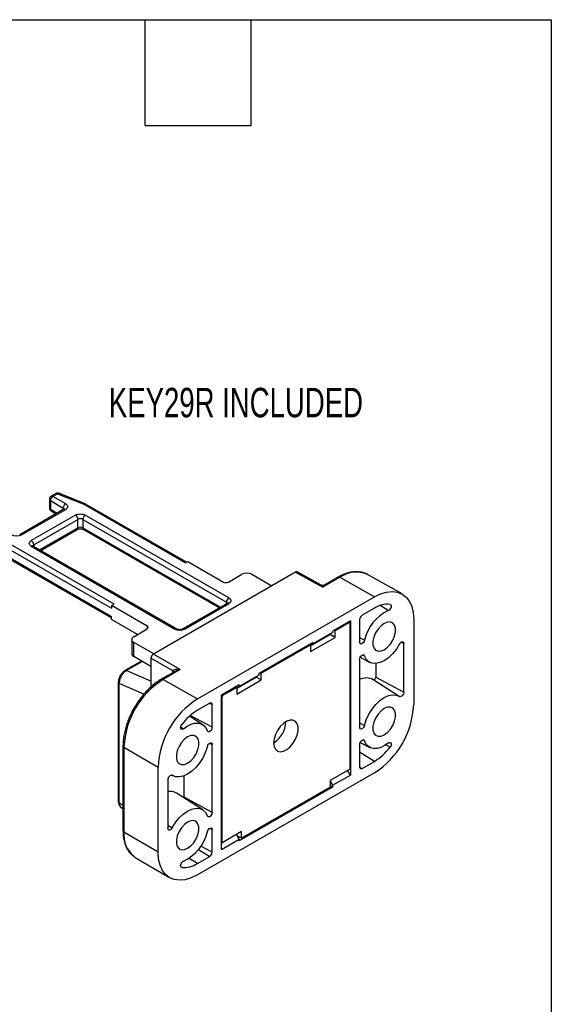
# Model space of a CAD drawing. Header units: millimetres. Extents: x 13 to 546, y 13 to 419.
# Tile 12 of 12: x 470 to 546, y 277 to 419. Entities that reach past the tile are written whole.
import ezdxf

# ---------------------------------------------------------------- set-up
doc = ezdxf.new("R2010")
doc.units = ezdxf.units.MM
doc.header["$LTSCALE"] = 2
doc.layers.add('TEXT', color=140, linetype='Continuous', lineweight=25)
doc.styles.add('SLDTEXTSTYLE0', font='TXT', dxfattribs={"width": 0.7})

msp = doc.modelspace()

# ---------------------------------------------------------------- linework, layer by layer
for p, q in [((473.895, 350.113), (473.895, 348.888)), ((474.042, 349.909), (475.88, 348.847)), ((474.042, 349.909), (474.042, 348.684)), ((474.816, 350.933), (474.145, 350.546)), ((474.395, 350.521), (475.066, 350.909)), ((476.234, 349.46), (474.395, 350.521)), ((475.066, 350.909), (478.846, 349.381)), ((479.033, 349.436), (475.254, 350.964)), ((475.984, 348.668), (469.62, 344.994)), ((469.87, 344.97), (476.234, 348.643)), ((474.042, 348.684), (475.027, 348.116)), ((475.88, 348.608), (475.88, 348.847)), ((478.846, 349.381), (493.452, 340.949)), ((479.126, 349.382), (479.03, 349.429)), ((493.598, 341.033), (479.096, 349.406)), ((477.648, 347.827), (471.284, 344.153)), ((471.638, 343.541), (478.002, 347.215)), ((474.145, 348.455), (474.88, 348.031)), ((478.002, 345.99), (478.002, 347.215)), ((478.709, 347.215), (499.356, 335.295)), ((478.709, 347.215), (478.709, 345.99)), ((499.71, 335.907), (479.062, 347.827)), ((472.492, 342.809), (478.002, 345.99)), ((472.638, 342.724), (477.898, 345.761)), ((478.709, 345.99), (498.503, 334.563)), ((478.812, 345.761), (498.356, 334.479)), ((468.239, 342.849), (482.845, 334.417)), ((483.199, 335.03), (468.593, 343.462)), ((471.284, 343.337), (491.932, 331.417)), ((492.182, 331.442), (471.534, 343.362)), ((471.638, 343.541), (471.638, 343.302)), ((482.845, 333.193), (468.239, 341.625)), ((468.343, 341.396), (482.845, 333.024)), ((493.452, 340.949), (493.806, 341.153)), ((493.806, 341.153), (498.932, 338.193)), ((509.301, 339.635), (488.856, 327.833)), ((499.639, 338.193), (501.584, 339.316)), ((502.998, 339.316), (505.873, 337.656)), ((509.301, 339.635), (513.221, 337.451)), ((512.973, 337.753), (509.544, 339.663)), ((515.692, 338.878), (513.221, 337.451)), ((515.445, 338.901), (513.462, 337.756)), ((515.692, 338.878), (520.645, 336.068)), ((524.62, 336.478), (519.637, 339.285)), ((495.189, 321.373), (520.645, 336.068)), ((482.845, 334.826), (483.199, 335.03)), ((487.972, 331.866), (482.845, 334.826)), ((482.845, 334.826), (482.845, 334.417)), ((499.46, 335.116), (493.096, 331.442)), ((493.346, 331.417), (499.71, 335.091)), ((499.356, 335.056), (499.356, 335.295)), ((520.645, 334.435), (518.877, 333.415)), ((522.643, 334.093), (521.479, 334.821)), ((482.845, 332.784), (482.845, 333.193)), ((486.557, 330.641), (482.845, 332.784)), ((487.972, 331.866), (487.972, 331.458)), ((517.187, 332.616), (514.635, 331.143)), ((514.988, 331.21), (516.968, 332.353)), ((516.968, 332.353), (516.85, 332.422)), ((517.068, 332.363), (516.908, 332.456)), ((517.11, 332.272), (517.11, 311.287)), ((517.187, 332.616), (517.187, 310.433)), ((518.524, 332.802), (518.524, 329.553)), ((526.302, 332.802), (526.302, 320.553)), ((486.027, 330.335), (487.972, 331.458)), ((511.453, 329.088), (514.211, 330.68)), ((511.453, 329.006), (514.281, 330.639)), ((511.453, 328.189), (514.988, 330.231)), ((514.635, 330.925), (511.806, 329.292)), ((514.211, 330.68), (514.635, 330.925)), ((514.281, 330.639), (514.281, 330.72)), ((514.988, 330.231), (514.281, 330.639)), ((514.635, 331.143), (514.635, 330.925)), ((514.87, 331.279), (514.988, 331.21)), ((514.988, 330.231), (514.988, 331.21)), ((518.524, 330.2), (519.212, 329.82)), ((485.734, 329.927), (485.734, 327.886)), ((486.027, 327.478), (486.027, 329.519)), ((488.902, 327.859), (486.027, 329.519)), ((511.806, 329.51), (504.028, 325.02)), ((504.382, 325.087), (511.453, 329.169)), ((511.453, 329.169), (511.334, 329.238)), ((511.806, 329.292), (511.453, 329.088)), ((511.453, 329.169), (511.453, 328.189)), ((511.806, 329.292), (511.806, 329.51)), ((524.888, 329.363), (524.522, 329.56)), ((524.888, 322.359), (524.888, 329.363)), ((488.503, 326.049), (486.027, 327.478)), ((492.708, 325.609), (488.856, 327.833)), ((518.6, 327.366), (519.988, 326.642)), ((519.212, 327.598), (518.976, 327.723)), ((487.147, 326.831), (484.756, 325.451)), ((484.956, 325.451), (487.247, 326.773)), ((491.66, 325.4), (488.503, 327.221)), ((488.503, 327.221), (488.503, 323.103)), ((518.524, 327.07), (518.524, 317.305)), ((520.863, 326.478), (520.863, 324.526)), ((488.503, 323.958), (484.956, 325.451)), ((491.973, 325.35), (489.99, 324.205)), ((492.708, 325.609), (490.237, 324.182)), ((491.66, 325.169), (491.66, 325.4)), ((500.846, 322.965), (503.604, 324.557)), ((503.675, 324.516), (500.846, 322.883)), ((504.028, 324.802), (501.2, 323.169)), ((503.604, 324.557), (504.028, 324.802)), ((503.675, 324.516), (503.675, 324.597)), ((503.675, 324.516), (504.382, 324.107)), ((504.028, 325.02), (504.028, 324.802)), ((504.382, 325.087), (504.263, 325.156)), ((504.382, 324.107), (504.382, 325.087)), ((520.863, 324.526), (524.888, 322.359)), ((483.8, 323.786), (483.8, 306.646)), ((483.944, 306.444), (483.944, 323.584)), ((487.5, 322.087), (483.944, 323.584)), ((490.237, 324.182), (495.189, 321.373)), ((501.2, 323.387), (498.648, 321.914)), ((498.866, 321.903), (500.846, 323.046)), ((500.728, 323.115), (500.846, 323.046)), ((500.846, 322.066), (504.382, 324.107)), ((500.846, 322.965), (501.2, 323.169)), ((500.846, 323.046), (500.846, 322.066)), ((501.2, 323.169), (501.2, 323.387)), ((524.236, 321.753), (520.445, 324.164)), ((498.648, 299.731), (498.648, 321.914)), ((498.725, 321.658), (498.648, 321.703)), ((498.725, 300.673), (498.725, 321.658)), ((498.748, 321.972), (498.866, 321.903)), ((496.957, 320.76), (495.189, 319.74)), ((496.945, 320.753), (497.311, 320.556)), ((497.311, 317.307), (497.311, 320.556)), ((495.952, 317.673), (494.037, 318.891)), ((497.311, 317.307), (494.163, 319.002)), ((492.778, 317.344), (493.192, 317.092)), ((518.524, 317.952), (519.212, 317.572)), ((484.48, 314.661), (484.48, 302.413)), ((496.945, 315.02), (497.311, 314.823)), ((497.311, 305.059), (497.311, 314.823)), ((518.524, 314.821), (518.524, 311.572)), ((518.6, 315.118), (519.988, 314.394)), ((519.212, 315.35), (518.976, 315.475)), ((522.306, 314.788), (522.899, 314.438)), ((484.623, 314.459), (489.532, 311.575)), ((484.623, 314.459), (484.623, 302.211)), ((520.645, 312.389), (518.524, 313.699)), ((518.877, 311.368), (520.645, 312.389)), ((489.532, 299.327), (489.532, 311.575)), ((491.485, 310.428), (491.703, 310.314)), ((491.561, 310.4), (491.526, 310.418)), ((493.286, 307.225), (493.286, 310.318)), ((520.645, 310.755), (495.189, 296.06)), ((517.11, 311.287), (514.281, 309.654)), ((514.635, 308.96), (517.187, 310.433)), ((517.187, 310.433), (516.794, 311.104)), ((518.524, 311.586), (518.877, 311.368)), ((490.947, 309.769), (490.947, 302.765)), ((514.281, 309.654), (514.281, 308.674)), ((514.281, 309.572), (514.635, 308.96)), ((514.281, 308.915), (514.635, 308.708)), ((514.635, 308.96), (514.635, 308.708)), ((495.952, 305.425), (492.161, 307.835)), ((514.635, 308.708), (501.2, 300.952)), ((514.281, 308.674), (501.553, 301.326)), ((483.944, 306.444), (484.48, 306.123)), ((497.311, 305.059), (493.286, 307.225)), ((484.229, 305.772), (484.48, 305.622)), ((490.947, 303.197), (491.561, 302.844)), ((489.532, 299.327), (484.623, 302.211)), ((496.945, 302.772), (497.311, 302.575)), ((497.311, 299.326), (497.311, 302.575)), ((501.553, 302.306), (498.725, 300.673)), ((501.2, 301.204), (500.811, 301.877)), ((500.846, 301.816), (500.846, 301.898)), ((501.553, 301.326), (501.553, 302.306)), ((498.648, 299.731), (501.2, 301.204)), ((498.648, 300.718), (498.725, 300.673)), ((498.648, 300.71), (498.654, 300.714)), ((501.553, 301.326), (500.917, 301.694)), ((500.952, 301.632), (500.988, 301.653)), ((501.2, 301.204), (501.2, 300.952)), ((495.338, 299.714), (496.957, 298.714)), ((497.311, 299.326), (495.686, 300.201)), ((486.077, 298.697), (486.243, 298.59)), ((486.243, 298.59), (491.165, 295.678)), ((495.189, 297.693), (493.986, 298.436)), ((495.189, 297.693), (496.957, 298.714)), ((492.935, 297.141), (492.815, 297.217))]:
    msp.add_line(p, q)
at = {"flags": 128}
for points in [[(520.645, 336.068), (521.53, 336.499), (522.393, 336.758), (523.213, 336.839), (523.97, 336.74), (524.645, 336.464), (525.222, 336.017), (525.685, 335.411), (526.025, 334.66), (526.232, 333.783), (526.302, 332.802)], [(522.899, 334.988), (522.99, 334.946), (523.047, 334.854), (523.065, 334.725), (523.04, 334.573), (522.976, 334.416), (522.88, 334.273), (522.765, 334.161), (522.643, 334.093)], [(522.059, 332.239), (521.599, 331.897), (521.176, 331.43), (520.824, 330.875), (520.573, 330.278), (520.442, 329.687), (520.442, 329.15), (520.573, 328.71), (520.824, 328.404), (521.176, 328.255), (521.599, 328.276), (522.059, 328.465), (522.52, 328.807), (522.943, 329.275), (523.294, 329.83), (523.546, 330.427), (523.677, 331.018), (523.677, 331.555), (523.546, 331.994), (523.294, 332.301), (522.943, 332.45), (522.52, 332.429), (522.059, 332.239)], [(519.212, 329.82), (519.153, 329.66), (519.059, 329.512), (518.944, 329.394), (518.82, 329.321), (518.703, 329.301), (518.608, 329.337), (518.546, 329.425), (518.524, 329.553)], [(524.274, 329.284), (523.808, 328.54), (523.268, 327.872), (522.675, 327.311), (522.057, 326.88), (521.438, 326.598), (520.846, 326.477), (520.306, 326.522), (519.841, 326.73), (519.471, 327.094), (519.212, 327.598)], [(524.274, 329.284), (524.356, 329.409), (524.454, 329.51), (524.559, 329.581), (524.663, 329.613), (524.754, 329.606), (524.826, 329.558), (524.872, 329.474), (524.888, 329.363)], [(518.524, 327.07), (518.546, 327.223), (518.608, 327.382), (518.703, 327.529), (518.82, 327.643), (518.944, 327.713), (519.059, 327.729), (519.153, 327.689), (519.212, 327.598)], [(520.499, 324.13), (520.535, 324.12), (520.596, 324.127), (520.661, 324.158), (520.724, 324.211), (520.781, 324.281), (520.825, 324.362), (520.853, 324.446), (520.863, 324.526)], [(519.212, 317.572), (519.471, 318.374), (519.841, 319.165), (520.306, 319.911), (520.846, 320.579), (521.438, 321.141), (522.057, 321.573), (522.675, 321.856), (523.268, 321.979), (523.808, 321.936), (524.274, 321.729)], [(524.888, 322.359), (524.872, 322.229), (524.826, 322.093), (524.754, 321.962), (524.663, 321.849), (524.559, 321.762), (524.454, 321.711), (524.356, 321.7), (524.274, 321.729)], [(522.059, 316.217), (522.52, 316.559), (522.943, 317.027), (523.294, 317.581), (523.546, 318.178), (523.677, 318.769), (523.677, 319.307), (523.546, 319.746), (523.294, 320.053), (522.943, 320.202), (522.52, 320.181), (522.059, 319.991), (521.599, 319.649), (521.176, 319.182), (520.824, 318.627), (520.573, 318.03), (520.442, 317.439), (520.442, 316.902), (520.573, 316.462), (520.824, 316.155), (521.176, 316.007), (521.599, 316.028), (522.059, 316.217)], [(493.192, 317.092), (493.07, 317.018), (492.954, 316.997), (492.859, 317.029), (492.795, 317.112), (492.77, 317.236), (492.787, 317.386), (492.845, 317.543), (492.935, 317.69)], [(493.192, 317.092), (493.729, 317.468), (494.268, 317.732), (494.791, 317.877), (495.281, 317.897), (495.722, 317.792), (496.101, 317.565), (496.404, 317.223), (496.622, 316.779)], [(497.311, 317.307), (497.289, 317.154), (497.227, 316.994), (497.131, 316.848), (497.014, 316.733), (496.891, 316.663), (496.775, 316.648), (496.682, 316.688), (496.622, 316.779)], [(506.15, 315.044), (506.215, 314.531), (506.407, 314.132), (506.711, 313.876), (507.104, 313.782), (507.558, 313.858), (508.038, 314.097), (508.509, 314.482), (508.937, 314.985), (509.289, 315.568), (509.539, 316.187), (509.669, 316.797), (509.669, 317.353), (509.539, 317.813), (509.289, 318.144), (508.937, 318.32), (508.509, 318.329), (508.038, 318.17), (507.558, 317.855), (507.104, 317.407), (506.711, 316.86), (506.407, 316.253), (506.215, 315.632), (506.15, 315.044)], [(519.212, 317.572), (519.153, 317.412), (519.059, 317.264), (518.944, 317.146), (518.82, 317.073), (518.703, 317.053), (518.608, 317.089), (518.546, 317.177), (518.524, 317.305)], [(493.775, 315.911), (493.315, 315.569), (492.892, 315.102), (492.54, 314.547), (492.289, 313.95), (492.158, 313.359), (492.158, 312.822), (492.289, 312.382), (492.54, 312.075), (492.892, 311.927), (493.315, 311.948), (493.775, 312.137), (494.236, 312.479), (494.659, 312.947), (495.01, 313.501), (495.262, 314.098), (495.393, 314.689), (495.393, 315.227), (495.262, 315.666), (495.01, 315.973), (494.659, 316.122), (494.236, 316.101), (493.775, 315.911)], [(496.622, 314.557), (496.363, 313.754), (495.993, 312.963), (495.528, 312.218), (494.988, 311.55), (494.396, 310.988), (493.778, 310.555), (493.159, 310.272), (492.567, 310.149), (492.026, 310.192), (491.561, 310.4)], [(496.622, 314.557), (496.682, 314.716), (496.775, 314.864), (496.891, 314.982), (497.014, 315.055), (497.131, 315.075), (497.227, 315.039), (497.289, 314.952), (497.311, 314.823)], [(518.524, 314.821), (518.546, 314.975), (518.608, 315.134), (518.703, 315.28), (518.82, 315.395), (518.944, 315.465), (519.059, 315.481), (519.153, 315.441), (519.212, 315.35)], [(522.643, 315.037), (522.105, 314.661), (521.567, 314.396), (521.044, 314.252), (520.554, 314.232), (520.112, 314.337), (519.734, 314.564), (519.431, 314.905), (519.212, 315.35)], [(522.643, 315.037), (522.765, 315.11), (522.88, 315.132), (522.976, 315.099), (523.04, 315.016), (523.065, 314.892), (523.047, 314.743), (522.99, 314.585), (522.899, 314.438)], [(490.947, 309.769), (490.962, 309.899), (491.008, 310.035), (491.08, 310.166), (491.172, 310.28), (491.275, 310.366), (491.38, 310.417), (491.479, 310.429), (491.561, 310.4)], [(493.286, 307.225), (493.272, 307.131), (493.272, 307.129)], [(491.561, 302.844), (492.026, 303.589), (492.567, 304.256), (493.159, 304.817), (493.778, 305.248), (494.396, 305.53), (494.988, 305.651), (495.528, 305.607), (495.993, 305.398), (496.363, 305.034), (496.622, 304.531)], [(497.311, 305.059), (497.289, 304.906), (497.227, 304.746), (497.131, 304.6), (497.014, 304.485), (496.891, 304.415), (496.775, 304.4), (496.682, 304.44), (496.622, 304.531)], [(493.775, 299.889), (494.236, 300.231), (494.659, 300.699), (495.01, 301.253), (495.262, 301.85), (495.393, 302.441), (495.393, 302.978), (495.262, 303.418), (495.01, 303.725), (494.659, 303.874), (494.236, 303.852), (493.775, 303.663), (493.315, 303.321), (492.892, 302.854), (492.54, 302.299), (492.289, 301.702), (492.158, 301.111), (492.158, 300.574), (492.289, 300.134), (492.54, 299.827), (492.892, 299.678), (493.315, 299.7), (493.775, 299.889)], [(491.561, 302.844), (491.479, 302.72), (491.38, 302.618), (491.275, 302.548), (491.172, 302.515), (491.08, 302.523), (491.008, 302.571), (490.962, 302.654), (490.947, 302.765)], [(496.622, 302.309), (496.682, 302.468), (496.775, 302.616), (496.891, 302.734), (497.014, 302.807), (497.131, 302.827), (497.227, 302.791), (497.289, 302.704), (497.311, 302.575)], [(495.189, 296.06), (494.304, 295.63), (493.441, 295.371), (492.621, 295.29), (491.864, 295.388), (491.189, 295.664), (490.613, 296.111), (490.149, 296.717), (489.809, 297.468), (489.602, 298.345), (489.532, 299.327)], [(492.935, 297.141), (492.845, 297.183), (492.787, 297.274), (492.77, 297.403), (492.795, 297.556), (492.859, 297.713), (492.954, 297.856), (493.07, 297.968), (493.192, 298.035)]]:
    msp.add_lwpolyline(points, dxfattribs=at)
for centre, radius, start, end in [((474.141, 350.134), 0.246, 184.95035, 246.30944), ((474.81, 349.874), 0.768, 122.60548, 177.39452), ((474.25, 350.323), 0.246, 53.67589, 115.30179), ((474.92, 350.704), 0.251, 54.38242, 114.30712), ((475.206, 350.781), 0.189, 75.34868, 137.5306), ((474.146, 348.913), 0.251, 185.6948, 245.62534), ((474.28, 348.654), 0.24, 172.74417, 235.94365), ((476.648, 348.813), 0.768, 122.60548, 177.39452), ((475.763, 348.603), 0.271, 18.27963, 64.44716), ((476.087, 348.439), 0.251, 54.38242, 114.30712), ((478.985, 349.253), 0.189, 75.34868, 137.5306), ((478.992, 349.176), 0.251, 65.69288, 125.61758), ((477.234, 347.18), 0.768, 2.60548, 57.39452), ((478.355, 346.532), 0.769, 62.60967, 117.39033), ((479.476, 347.18), 0.768, 122.60548, 177.39452), ((477.757, 345.963), 0.246, 305.01333, 6.29885), ((478.355, 345.308), 0.769, 62.60967, 117.39033), ((478.954, 345.963), 0.246, 173.70115, 234.98667), ((469.724, 344.771), 0.246, 53.68258, 115.22841), ((470.87, 343.506), 0.768, 2.60548, 57.39452), ((471.431, 343.132), 0.251, 65.69288, 125.61758), ((471.755, 343.296), 0.271, 115.55738, 161.67472), ((502.291, 337.951), 1.537, 62.60967, 117.39033), ((515.549, 338.673), 0.25, 54.88667, 114.47433), ((518.029, 335.551), 4.065, 66.69964, 125.08373), ((499.286, 338.876), 0.769, 242.60967, 297.39033), ((500.124, 335.26), 0.768, 122.60548, 177.39452), ((499.239, 335.051), 0.271, 18.27963, 64.44716), ((499.563, 334.887), 0.251, 54.38242, 114.30712), ((522.577, 331.429), 3.573, 84.82503, 122.72741), ((519.291, 332.767), 0.768, 122.60548, 177.39452), ((525.293, 328.453), 6.232, 115.16439, 167.32947), ((487.894, 331.662), 0.218, 290.78342, 69.21658), ((517.023, 332.286), 0.0873, 350.78596, 129.20329), ((486.182, 329.927), 0.437, 110.78342, 249.21658), ((492.078, 331.219), 0.246, 64.8732, 126.30815), ((493.201, 331.227), 0.239, 52.71568, 116.26539), ((486.235, 327.936), 0.503, 185.6948, 245.62534), ((519.486, 322.352), 2.046, 60.78107, 118.05531), ((496.724, 313.955), 12.111, 122.38686, 177.61314), ((490.094, 323.985), 0.243, 54.10398, 116.48907), ((499.032, 321.644), 0.307, 122.60548, 177.39452), ((501.727, 311.067), 12.205, 122.38686, 177.61314), ((497.095, 320.591), 0.218, 350.78596, 129.20329), ((514.108, 321.062), 12.205, 302.38686, 357.61314), ((499.306, 312.948), 7.942, 121.22533, 143.34093), ((504.143, 318.243), 3.777, 302.09095, 357.91443), ((484.722, 314.681), 0.243, 183.23366, 245.92887), ((516.528, 319.18), 7.942, 301.22533, 323.34093), ((518.739, 311.537), 0.218, 170.78596, 309.20329), ((491.272, 306.329), 1.749, 59.45719, 100.72165), ((484.728, 302.437), 0.249, 185.52751, 245.12118), ((488.651, 301.82), 4.047, 174.45628, 230.50289), ((490.542, 303.676), 6.232, 295.16439, 347.32947), ((496.543, 299.361), 0.768, 302.60548, 357.39452), ((493.258, 300.699), 3.573, 264.82503, 302.72741)]:
    msp.add_arc(centre, radius, start, end)
for points, knots in [([(473.962, 350.363), (473.935, 350.304), (473.898, 350.224), (473.898, 350.136), (473.898, 350.113)], [0, 0, 0, 0, 0.7321816, 1, 1, 1, 1]), ([(474.148, 350.539), (474.125, 350.527), (474.046, 350.489), (473.997, 350.415), (473.962, 350.363)], [0, 0, 0, 0, 0.2999849, 1, 1, 1, 1]), ([(475.027, 350.999), (474.962, 350.989), (474.887, 350.978), (474.825, 350.937), (474.818, 350.932)], [0, 0, 0, 0, 0.87126444, 1, 1, 1, 1]), ([(475.254, 350.962), (475.251, 350.964), (475.209, 350.988), (475.13, 351), (475.056, 350.999), (475.027, 350.999)], [0, 0, 0, 0, 0.043461, 0.6253914, 1, 1, 1, 1]), ([(473.903, 348.889), (473.901, 348.862), (473.895, 348.774), (473.935, 348.694), (473.962, 348.638)], [0, 0, 0, 0, 0.3048576, 1, 1, 1, 1]), ([(473.962, 348.638), (474, 348.585), (474.051, 348.512), (474.126, 348.469), (474.147, 348.457)], [0, 0, 0, 0, 0.732184, 1, 1, 1, 1]), ([(476.041, 348.71), (476.04, 348.709), (476.038, 348.708), (476.015, 348.683), (475.985, 348.669), (475.983, 348.668)], [0, 0, 0, 0, 0.4350035, 0.9575961, 1, 1, 1, 1]), ([(477.648, 347.827), (477.836, 347.935), (478.09, 347.996), (478.62, 347.996), (478.875, 347.935), (479.062, 347.827)], [0, 0, 0, 0, 0.5, 0.5, 1, 1, 1, 1]), ([(477.899, 345.761), (477.924, 345.774), (477.969, 345.798), (478.07, 345.83), (478.195, 345.856), (478.296, 345.861), (478.355, 345.863)], [0, 0, 0, 0, 0.2475138, 0.4548428, 0.6779867, 1, 1, 1, 1]), ([(478.355, 345.863), (478.425, 345.86), (478.523, 345.855), (478.649, 345.827), (478.735, 345.8), (478.794, 345.773), (478.811, 345.762), (478.812, 345.761)], [0, 0, 0, 0, 0.3800963, 0.5297511, 0.7610214, 0.9845262, 1, 1, 1, 1]), ([(471.535, 343.361), (471.519, 343.371), (471.486, 343.392), (471.473, 343.409), (471.475, 343.406), (471.475, 343.405)], [0, 0, 0, 0, 0.4264348, 0.8877539, 1, 1, 1, 1]), ([(509.548, 339.66), (509.512, 339.673), (509.44, 339.699), (509.347, 339.657), (509.301, 339.635)], [0, 0, 0, 0, 0.494393, 1, 1, 1, 1]), ([(519.766, 339.201), (519.751, 339.213), (519.557, 339.363), (519.118, 339.532), (518.464, 339.685), (517.771, 339.694), (517.055, 339.583), (516.326, 339.342), (515.786, 339.107), (515.496, 338.923), (515.446, 338.892)], [0, 0, 0, 0, 0.0137768, 0.1779776, 0.3349733, 0.4932138, 0.6520364, 0.8104074, 0.9675754, 1, 1, 1, 1]), ([(513.467, 337.758), (513.428, 337.739), (513.349, 337.701), (513.219, 337.684), (513.088, 337.699), (513.009, 337.736), (512.97, 337.754)], [0, 0, 0, 0, 0.25022218, 0.50000907, 0.74979136, 1, 1, 1, 1]), ([(513.221, 337.451), (513.207, 337.473), (513.181, 337.516), (513.145, 337.569), (513.116, 337.61), (513.077, 337.659), (513.031, 337.711), (512.994, 337.738), (512.978, 337.75)], [0, 0, 0, 0, 0.16738705, 0.31129873, 0.43173778, 0.52871041, 0.78624078, 1, 1, 1, 1]), ([(499.516, 335.157), (499.516, 335.157), (499.514, 335.156), (499.491, 335.131), (499.461, 335.117), (499.459, 335.116)], [0, 0, 0, 0, 0.4350035, 0.9575961, 1, 1, 1, 1]), ([(492.639, 331.34), (492.569, 331.343), (492.471, 331.348), (492.345, 331.376), (492.259, 331.403), (492.2, 331.43), (492.183, 331.441), (492.182, 331.442)], [0, 0, 0, 0, 0.3803726, 0.5301363, 0.7615747, 0.985242, 1, 1, 1, 1]), ([(493.095, 331.442), (493.07, 331.429), (493.025, 331.405), (492.924, 331.373), (492.799, 331.347), (492.698, 331.342), (492.639, 331.34)], [0, 0, 0, 0, 0.2475138, 0.4548428, 0.6779867, 1, 1, 1, 1]), ([(488.856, 327.833), (488.839, 327.822), (488.806, 327.801), (488.756, 327.76), (488.709, 327.712), (488.664, 327.659), (488.624, 327.6), (488.588, 327.538), (488.558, 327.474), (488.533, 327.409), (488.516, 327.344), (488.505, 327.28), (488.503, 327.24), (488.503, 327.221)], [0, 0, 0, 0, 0.0909108, 0.1818206, 0.2727296, 0.363638, 0.454546, 0.545454, 0.636362, 0.7272704, 0.8181794, 0.9090892, 1, 1, 1, 1]), ([(484.757, 325.451), (484.63, 325.36), (484.378, 325.18), (484.062, 324.743), (483.843, 324.249), (483.815, 323.941), (483.8, 323.786)], [0, 0, 0, 0, 0.2499303, 0.4993943, 0.7490366, 1, 1, 1, 1]), ([(484.956, 325.451), (484.927, 325.433), (484.867, 325.397), (484.778, 325.332), (484.69, 325.259), (484.604, 325.176), (484.519, 325.086), (484.438, 324.987), (484.36, 324.882), (484.287, 324.77), (484.216, 324.647), (484.147, 324.511), (484.081, 324.355), (484.021, 324.18), (483.974, 323.989), (483.943, 323.785), (483.943, 323.653), (483.944, 323.584)], [0, 0, 0, 0, 0.0532062, 0.106975, 0.16131, 0.2162145, 0.2716921, 0.3277458, 0.3843788, 0.4415941, 0.4993947, 0.5639389, 0.6360392, 0.7156963, 0.8029097, 0.8976782, 1, 1, 1, 1]), ([(484.759, 325.446), (484.784, 325.459), (484.84, 325.488), (484.915, 325.464), (484.956, 325.451)], [0, 0, 0, 0, 0.44498675, 1, 1, 1, 1]), ([(491.66, 325.4), (491.661, 325.411), (491.662, 325.433), (491.673, 325.464), (491.691, 325.493), (491.715, 325.521), (491.764, 325.56), (491.854, 325.605), (491.942, 325.624), (491.991, 325.634)], [0, 0, 0, 0, 0.0758866, 0.154236, 0.2367882, 0.3250351, 0.4202012, 0.6797866, 1, 1, 1, 1]), ([(491.66, 325.4), (491.701, 325.37), (491.784, 325.31), (491.797, 325.233), (491.803, 325.195)], [0, 0, 0, 0, 0.5001558, 1, 1, 1, 1]), ([(491.991, 325.634), (492.022, 325.639), (492.089, 325.649), (492.2, 325.655), (492.332, 325.655), (492.503, 325.643), (492.632, 325.622), (492.708, 325.609)], [0, 0, 0, 0, 0.1377053, 0.2947827, 0.4714239, 0.6887613, 1, 1, 1, 1]), ([(483.944, 323.584), (483.902, 323.614), (483.82, 323.673), (483.807, 323.749), (483.801, 323.786)], [0, 0, 0, 0, 0.50289504, 1, 1, 1, 1]), ([(489.99, 324.197), (489.801, 324.085), (489.378, 323.834), (488.742, 323.337), (488.086, 322.737), (487.519, 322.125), (487.045, 321.539), (486.572, 320.894), (486.273, 320.402), (486.087, 320.095)], [0, 0, 0, 0, 0.12885717, 0.28879101, 0.44336567, 0.60188052, 0.71684816, 0.82307849, 1, 1, 1, 1]), ([(486.087, 320.095), (485.905, 319.764), (485.651, 319.298), (485.336, 318.59), (485.097, 317.983), (484.863, 317.262), (484.674, 316.514), (484.545, 315.752), (484.48, 315.129), (484.487, 314.777), (484.489, 314.666)], [0, 0, 0, 0, 0.1861699, 0.2614672, 0.3857698, 0.5136455, 0.6496245, 0.790176, 0.93399, 1, 1, 1, 1]), ([(483.8, 306.646), (483.806, 306.555), (483.817, 306.372), (483.907, 306.125), (484.044, 305.908), (484.176, 305.812), (484.243, 305.764)], [0, 0, 0, 0, 0.2402847, 0.4891247, 0.7433818, 1, 1, 1, 1]), ([(483.801, 306.646), (483.807, 306.608), (483.82, 306.533), (483.902, 306.473), (483.944, 306.444)], [0, 0, 0, 0, 0.4972258, 1, 1, 1, 1]), ([(483.944, 306.444), (483.957, 306.29), (483.985, 305.986), (484.161, 305.837), (484.248, 305.763)], [0, 0, 0, 0, 0.5054998, 1, 1, 1, 1]), ([(484.489, 302.418), (484.487, 302.282), (484.483, 301.893), (484.559, 301.294), (484.714, 300.626), (484.953, 300.01), (485.28, 299.459), (485.648, 299.016), (485.94, 298.81), (486.064, 298.723)], [0, 0, 0, 0, 0.08398175, 0.23909644, 0.39590536, 0.55449844, 0.71539692, 0.8798304, 1, 1, 1, 1])]:
    msp.add_open_spline(points, degree=3, knots=knots)
for points in [[(476.234, 349.46), (476.624, 349.235), (476.624, 348.869), (476.234, 348.643)], [(469.87, 344.97), (469.48, 344.744), (468.846, 344.744), (468.456, 344.97)], [(471.284, 343.337), (470.894, 343.562), (470.894, 343.928), (471.284, 344.153)], [(513.221, 337.451), (513.308, 337.602), (513.395, 337.712), (513.459, 337.753)], [(499.71, 335.907), (500.1, 335.682), (500.1, 335.316), (499.71, 335.091)], [(493.346, 331.417), (492.956, 331.192), (492.322, 331.192), (491.932, 331.417)], [(491.989, 325.359), (492.182, 325.466), (492.444, 325.558), (492.708, 325.609)]]:
    msp.add_open_spline(points, degree=3)
at = {"layer": 'TEXT'}
for p, q in [((12.7, 419.1), (546.1, 419.1)), ((487.68, 403.86), (487.68, 419.1)), ((502.92, 403.86), (502.92, 419.1)), ((546.1, 419.1), (546.1, 12.7)), ((487.68, 403.86), (502.92, 403.86))]:
    msp.add_line(p, q, dxfattribs=at)

# ---------------------------------------------------------------- texts
at = {"layer": 'TEXT', "insert": (482.45, 366.133), "char_height": 4.23333, "attachment_point": 1, "style": 'SLDTEXTSTYLE0'}
msp.add_mtext('KEY29R INCLUDED', dxfattribs=at)

doc.saveas('drawing.dxf')
